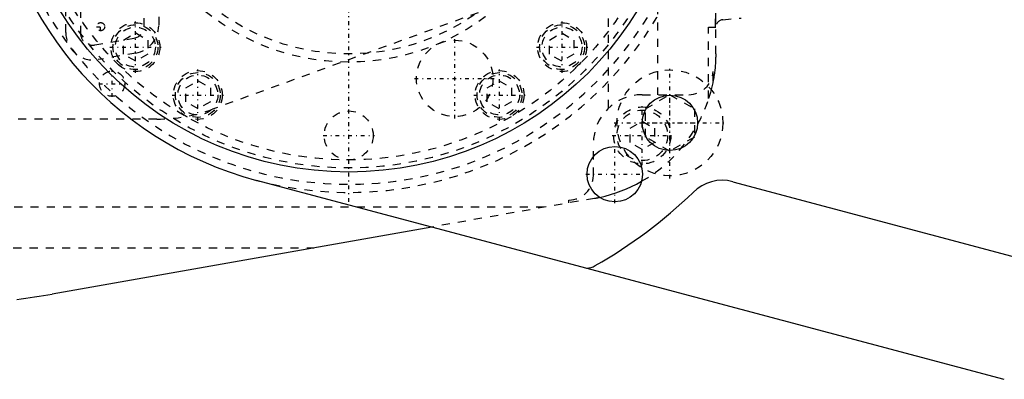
# Model space of a CAD drawing. Extents: x -394 to 140, y -100 to 100.
# Tile 3 of 7: x -260 to -140, y -67 to -23. Entities that reach past the tile are written whole.
import ezdxf

# ---------------------------------------------------------------- set-up
doc = ezdxf.new("R2010")
doc.units = 0
doc.linetypes.add('CENTER', pattern=[1.5, 0.45, -0.5, 0.05, -0.5])
doc.linetypes.add('DASHED', pattern=[2, 1, -1])
for name, color, linetype in [('AM_0', 7, 'CONTINUOUS'), ('AM_3', 7, 'DASHED'), ('AM_7', 7, 'CENTER')]:
    doc.layers.add(name, color=color, linetype=linetype)

msp = doc.modelspace()

# ---------------------------------------------------------------- linework, layer by layer
at = {"layer": 'AM_0', "color": 7, "linetype": 'CONTINUOUS'}
for p, q in [((-139.61, -66.95), (-231.32, -42.52)), ((-172.9, -42.68), (-136.37, -52.43)), ((-209.81, -48.25), (-256.35, -56.48))]:
    msp.add_line(p, q, dxfattribs=at)
for centre, radius in [((-220, 0), 41.5), ((-180.61, -35.46), 3.4), ((-187.37, -41.76), 3.4)]:
    msp.add_circle(centre, radius, dxfattribs=at)
for centre, radius, start, end in [((-220, 0), 44, 43.3286, 255.0856), ((-193, -27), 18, 282.0528, 299.6931), ((-174.19, -47.51), 5, 75.0516, 135.4536), ((-220, 0), 61, 299.7193, 313.8337), ((-190.85, -51.3), 2, 270.2096, 303.0513), ((-273.73, 41.86), 99.86, 277.5043, 280.0234)]:
    msp.add_arc(centre, radius, start, end, dxfattribs=at)
at = {"layer": 'AM_3', "color": 6, "linetype": 'DASHED'}
for p, q in [((-175.03, 23.7), (-175.03, -23.7)), ((-175.03, -23.7), (-175.03, 23.7)), ((-175, -27), (-175, 23.7)), ((-252.89, -3.55), (-252.89, -24.42)), ((-254.7, -24.35), (-254.7, -3.65)), ((-245.09, -23.59), (-245.09, -4.42)), ((-243.3, -4.46), (-243.3, -23.54)), ((-185.33, -15.1), (-236.69, -33.79)), ((-182.14, -15.13), (-182.14, -32)), ((-188.14, -33.65), (-188.14, -16.12)), ((-174.11, -22.79), (-171.86, -22.6)), ((-175.86, -23.7), (-174.98, -23.7)), ((-175.86, -32.48), (-175.86, -23.7)), ((-251.13, -25.89), (-246.33, -25.06)), ((-247.62, -25.29), (-246.12, -24.42)), ((-247.62, -27.02), (-247.62, -25.29)), ((-246.12, -24.42), (-244.62, -25.29)), ((-244.62, -25.29), (-244.62, -27.02)), ((-195.38, -25.29), (-193.88, -24.42)), ((-195.38, -27.02), (-195.38, -25.29)), ((-193.88, -24.42), (-192.38, -25.29)), ((-192.38, -25.29), (-192.38, -27.02)), ((-246.11, -26.89), (-250.71, -27.7)), ((-246.12, -27.88), (-247.62, -27.02)), ((-244.62, -27.02), (-246.12, -27.88)), ((-193.88, -27.88), (-195.38, -27.02)), ((-192.38, -27.02), (-193.88, -27.88)), ((-175.31, -30.35), (-175.31, -29.16)), ((-239.96, -31.16), (-238.46, -30.29)), ((-239.96, -32.89), (-239.96, -31.16)), ((-238.46, -30.29), (-236.96, -31.16)), ((-236.96, -31.16), (-236.96, -32.89)), ((-203.04, -31.16), (-201.54, -30.29)), ((-203.04, -32.89), (-203.04, -31.16)), ((-201.54, -30.29), (-200.04, -31.16)), ((-200.04, -31.16), (-200.04, -32.89)), ((-184, -32), (-178.31, -32)), ((-183.61, -33.73), (-180.61, -32)), ((-180.61, -32), (-177.61, -33.73)), ((-238.46, -33.75), (-239.96, -32.89)), ((-236.96, -32.89), (-238.46, -33.75)), ((-201.54, -33.75), (-203.04, -32.89)), ((-200.04, -32.89), (-201.54, -33.75)), ((-183.61, -37.2), (-183.61, -33.73)), ((-177.61, -33.73), (-177.61, -37.2)), ((-243.53, -35), (-283, -35)), ((-185.5, -36.13), (-184, -35.27)), ((-185.5, -37.87), (-185.5, -36.13)), ((-184, -35.27), (-182.5, -36.13)), ((-182.5, -36.13), (-182.5, -37.87)), ((-180.61, -38.93), (-183.61, -37.2)), ((-177.61, -37.2), (-180.61, -38.93)), ((-190, -41.94), (-190, -38)), ((-184, -38.73), (-185.5, -37.87)), ((-182.5, -37.87), (-184, -38.73)), ((-196.02, -45.81), (-304.21, -45.81)), ((-189.87, -44.73), (-209.81, -48.25)), ((-193, -45.28), (-193, -44.94)), ((-317.14, -50.81), (-224.27, -50.81))]:
    msp.add_line(p, q, dxfattribs=at)
msp.add_polyline3d([(-175, -27, 0), (-175, -27, 0), (-175, -27.01, 0), (-175, -27.02, 0), (-175, -27.03, 0), (-175, -27.03, 0), (-175, -27.04, 0), (-175, -27.05, 0), (-175, -27.06, 0), (-175, -27.06, 0), (-175, -27.07, 0), (-175, -27.08, 0), (-175, -27.08, 0), (-175, -27.09, 0), (-175, -27.1, 0), (-175, -27.11, 0), (-175, -27.12, 0), (-175, -27.12, 0), (-175, -27.13, 0), (-175, -27.13, 0), (-175, -27.14, 0), (-175, -27.15, 0), (-175, -27.15, 0), (-175, -27.16, 0), (-175, -27.17, 0), (-175, -27.18, 0), (-175, -27.18, 0), (-175, -27.18, 0), (-175, -27.19, 0), (-175, -27.2, 0), (-175, -27.21, 0), (-175, -27.22, 0), (-175, -27.23, 0), (-175, -27.23, 0), (-175, -27.24, 0), (-175, -27.25, 0), (-175, -27.25, 0), (-175, -27.26, 0), (-175, -27.27, 0), (-175, -27.28, 0), (-175, -27.28, 0), (-175, -27.29, 0), (-175, -27.3, 0), (-175, -27.31, 0), (-175, -27.31, 0), (-175, -27.32, 0), (-175, -27.33, 0), (-175, -27.34, 0), (-175, -27.34, 0), (-175, -27.35, 0), (-175, -27.36, 0), (-175, -27.39, 0), (-175.01, -27.44, 0), (-175.01, -27.46, 0), (-175.01, -27.49, 0), (-175.01, -27.54, 0), (-175.01, -27.59, 0), (-175.01, -27.64, 0), (-175.01, -27.7, 0), (-175.02, -27.75, 0), (-175.02, -27.77, 0), (-175.02, -27.8, 0), (-175.02, -27.85, 0), (-175.02, -27.9, 0), (-175.02, -27.93, 0), (-175.03, -27.95, 0), (-175.03, -28.01, 0), (-175.03, -28.06, 0), (-175.03, -28.08, 0), (-175.03, -28.11, 0), (-175.04, -28.16, 0), (-175.04, -28.21, 0), (-175.05, -28.39, 0), (-175.08, -28.7, 0), (-175.11, -29.01, 0), (-175.15, -29.31, 0), (-175.19, -29.62, 0), (-175.22, -29.77, 0), (-175.24, -29.93, 0), (-175.29, -30.23, 0), (-175.35, -30.54, 0), (-175.6, -31.59, 0), (-175.86, -32.48, 0)], dxfattribs=at)
for centre, radius in [((-220, 0), 41), ((-220, 0), 40), ((-220, 0), 40), ((-220, 0), 28), ((-220, 0), 27), ((-250.42, -23.65), 0.5), ((-246.16, -26.16), 3), ((-246.16, -26.16), 2.75), ((-246.16, -26.16), 2.45), ((-193.84, -26.16), 3), ((-193.84, -26.16), 2.75), ((-193.84, -26.16), 2.45), ((-207, -30), 4.69), ((-180.61, -35.46), 6.5), ((-249, -30.65), 1.55), ((-238.5, -32.04), 3), ((-238.5, -32.04), 2.75), ((-238.5, -32.04), 2.45), ((-201.5, -32.04), 3), ((-201.5, -32.04), 2.75), ((-201.5, -32.04), 2.45), ((-184, -37), 3.5), ((-220, -37), 3), ((-184, -37), 3.1)]:
    msp.add_circle(centre, radius, dxfattribs=at)
for centre, radius, start, end in [((-220, 0), 43, 1.9991, 358.0009), ((-220, 0), 44, 255.0856, 43.3286), ((-174.03, -23.74), 0.95, 95.0145, 177.5868), ((-246.59, -23.59), 1.5, 279.8104, 0), ((-246.7, -23.54), 3.4, 279.9992, 0), ((-251.3, -24.35), 3.4, 180, 279.9992), ((-251.39, -24.42), 1.5, 180, 279.8104), ((-178.31, -29), 3, 270, 356.88), ((-184, -38), 6, 90, 180), ((-193, -27), 18, 299.6931, 342.2665), ((-243.53, -15), 20, 270, 290.011), ((-193, -41.94), 3, 270, 0), ((-193, -27), 18, 280.0234, 282.0528)]:
    msp.add_arc(centre, radius, start, end, dxfattribs=at)
at = {"layer": 'AM_7', "color": 4, "linetype": 'CENTER'}
for p, q in [((-220, -45.15), (-220, 45.15)), ((-220, -43.58), (-220, 43.58)), ((-250.94, -23.65), (-249.9, -23.65)), ((-250.42, -24.18), (-250.42, -23.12)), ((-246.16, -29.31), (-246.16, -23.01)), ((-193.84, -29.31), (-193.84, -23.01)), ((-207, -34.92), (-207, -25.08)), ((-249.31, -26.16), (-243.01, -26.16)), ((-196.99, -26.16), (-190.69, -26.16)), ((-238.5, -35.19), (-238.5, -28.89)), ((-201.5, -35.19), (-201.5, -28.89)), ((-180.61, -42.29), (-180.61, -28.64)), ((-249, -32.28), (-249, -29.02)), ((-211.92, -30), (-202.08, -30)), ((-250.63, -30.65), (-247.37, -30.65)), ((-241.65, -32.04), (-235.35, -32.04)), ((-204.65, -32.04), (-198.35, -32.04)), ((-180.61, -39.03), (-180.61, -31.89)), ((-184, -40.67), (-184, -33.33)), ((-187.44, -35.46), (-173.79, -35.46)), ((-184.18, -35.46), (-177.04, -35.46)), ((-223.15, -37), (-216.85, -37)), ((-187.68, -37), (-180.33, -37)), ((-187.37, -45.33), (-187.37, -38.19)), ((-190.94, -41.76), (-183.8, -41.76))]:
    msp.add_line(p, q, dxfattribs=at)

doc.saveas('drawing.dxf')
